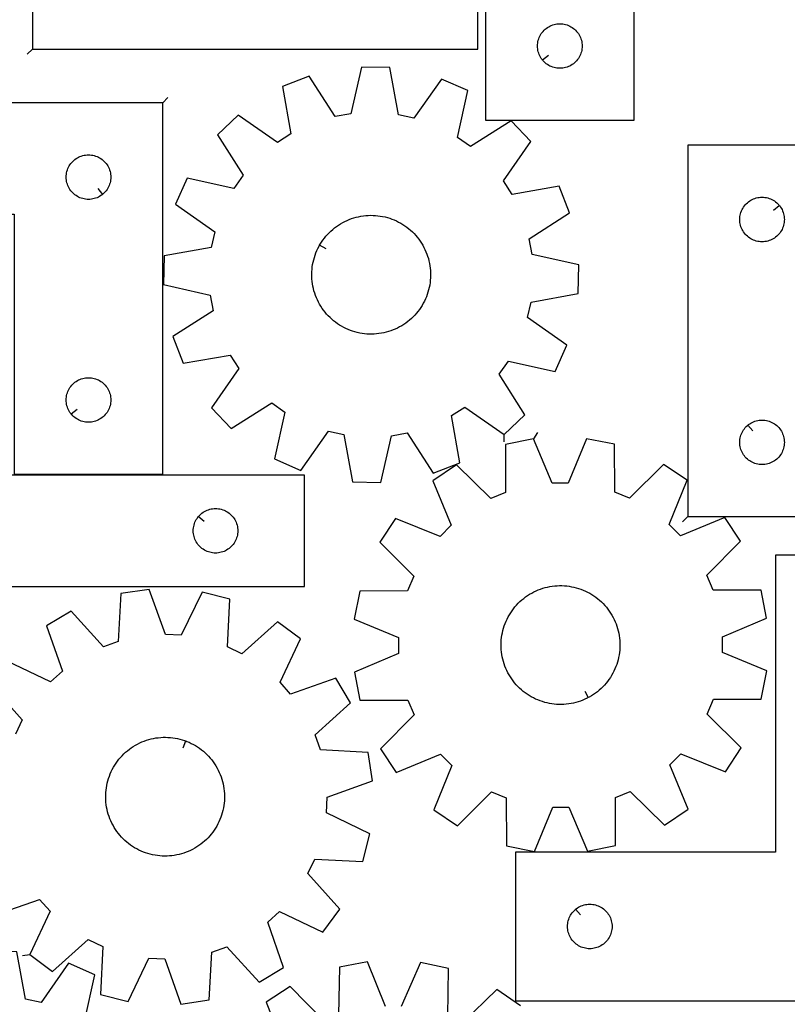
# Model space of a CAD drawing. Header units: millimetres. Extents: x 7 to 1243, y 7 to 1607.
# Tile 10 of 13: x 560 to 870, y 801 to 1199. Entities that reach past the tile are written whole.
import ezdxf

# ---------------------------------------------------------------- set-up
doc = ezdxf.new("R2010")
doc.units = ezdxf.units.MM
doc.layers.add('CUT', color=7, linetype='CONTINUOUS', true_color=0x000000)
doc.layers.add('LEADIN', color=1, linetype='CONTINUOUS', true_color=0xff0000)

msp = doc.modelspace()

# ---------------------------------------------------------------- linework, layer by layer
at = {"layer": 'CUT'}
for points in [[(564.675649, 1187.011065), (744.675649, 1187.011065), (744.675649, 1232.011065), (624.675649, 1232.011065), (624.675649, 1337.011065), (564.675649, 1337.011065)], [(807.747439, 1308.227835), (627.747439, 1308.227835), (627.747439, 1263.227835), (747.747439, 1263.227835), (747.747439, 1158.227835), (807.747439, 1158.227835)], [(770.794069, 1182.521352), (770.607258, 1182.748982), (770.264212, 1183.227703), (769.95321, 1183.727835), (769.675584, 1184.247237), (769.432523, 1184.783684), (769.225067, 1185.33488), (769.054106, 1185.898464), (768.920371, 1186.472022), (768.824435, 1187.053099), (768.766708, 1187.639207), (768.747439, 1188.227835), (768.766708, 1188.816463), (768.824435, 1189.402571), (768.920371, 1189.983648), (769.054106, 1190.557206), (769.225067, 1191.12079), (769.432523, 1191.671986), (769.675584, 1192.208433), (769.95321, 1192.727835), (770.264212, 1193.227967), (770.607258, 1193.706688), (770.98088, 1194.161947), (771.383478, 1194.591796), (771.813326, 1194.994393), (772.268586, 1195.368015), (772.747306, 1195.711061), (773.247439, 1196.022064), (773.76684, 1196.29969), (774.303288, 1196.542751), (774.854483, 1196.750206), (775.418067, 1196.921167), (775.991626, 1197.054902), (776.572703, 1197.150839), (777.15881, 1197.208565), (777.747439, 1197.227835), (778.336067, 1197.208565), (778.922174, 1197.150839), (779.503251, 1197.054902), (780.07681, 1196.921167), (780.640394, 1196.750206), (781.191589, 1196.542751), (781.728037, 1196.29969), (782.247439, 1196.022064), (782.747571, 1195.711061), (783.226291, 1195.368015), (783.681551, 1194.994393), (784.1114, 1194.591796), (784.513997, 1194.161947), (784.887619, 1193.706688), (785.230665, 1193.227967), (785.541667, 1192.727835), (785.819293, 1192.208433), (786.062354, 1191.671986), (786.26981, 1191.12079), (786.440771, 1190.557206), (786.574506, 1189.983648), (786.670442, 1189.402571), (786.728169, 1188.816463), (786.747439, 1188.227835), (786.728169, 1187.639207), (786.670442, 1187.053099), (786.574506, 1186.472022), (786.440771, 1185.898464), (786.26981, 1185.33488), (786.062354, 1184.783684), (785.819293, 1184.247237), (785.541667, 1183.727835), (785.230665, 1183.227703), (784.887619, 1182.748982), (784.513997, 1182.293723), (784.1114, 1181.863874), (783.681551, 1181.461277), (783.226291, 1181.087655), (782.747571, 1180.744608), (782.247439, 1180.433606), (781.728037, 1180.15598), (781.191589, 1179.912919), (780.640394, 1179.705464), (780.07681, 1179.534503), (779.503251, 1179.400767), (778.922174, 1179.304831), (778.336067, 1179.247105), (777.747439, 1179.227835), (777.15881, 1179.247105), (776.572703, 1179.304831), (775.991626, 1179.400767), (775.418067, 1179.534503), (774.854483, 1179.705464), (774.303288, 1179.912919), (773.76684, 1180.15598), (773.247439, 1180.433606), (772.747306, 1180.744608), (772.268586, 1181.087655), (771.813326, 1181.461277), (771.383478, 1181.863874), (770.98088, 1182.293723)], [(755.314729, 1031.336393), (763.647167, 1039.314861), (753.290742, 1055.691273), (756.978115, 1060.958718), (775.909994, 1056.832415), (780.554935, 1067.392244), (764.719864, 1078.558844), (766.110789, 1084.836424), (785.180633, 1088.269134), (785.430927, 1099.802686), (766.527956, 1104.059459), (765.410677, 1110.391471), (781.715274, 1120.860595), (777.532817, 1131.611991), (758.439752, 1128.310883), (754.984365, 1133.733335), (766.041488, 1149.645043), (758.06302, 1157.977481), (741.686608, 1147.621056), (736.419164, 1151.308429), (740.545467, 1170.240308), (729.985638, 1174.885249), (718.819038, 1159.050178), (712.541458, 1160.441103), (709.108748, 1179.510946), (697.575196, 1179.761241), (693.318422, 1160.85827), (686.98641, 1159.740991), (676.517287, 1176.045588), (665.765891, 1171.863131), (669.066998, 1152.770066), (663.644546, 1149.314679), (647.732838, 1160.371802), (639.400401, 1152.393334), (649.756826, 1136.016922), (646.069453, 1130.749478), (627.137574, 1134.875781), (622.492633, 1124.315952), (638.327703, 1113.149352), (636.936779, 1106.871772), (617.866935, 1103.439062), (617.616641, 1091.90551), (636.519611, 1087.648736), (637.63689, 1081.316724), (621.332294, 1070.847601), (625.514751, 1060.096205), (644.607815, 1063.397312), (648.063203, 1057.97486), (637.006079, 1042.063152), (644.984547, 1033.730715), (661.36096, 1044.08714), (666.628404, 1040.399767), (662.502101, 1021.467888), (673.06193, 1016.822947), (684.22853, 1032.658017), (690.50611, 1031.267092), (693.93882, 1012.197249), (705.472372, 1011.946955), (709.729145, 1030.849925), (716.061158, 1031.967204), (726.530281, 1015.662608), (737.281677, 1019.845065), (733.980569, 1038.938129), (739.403022, 1042.393516)], [(617.318361, 1165.276907), (437.318361, 1165.276907), (437.318361, 1120.276907), (557.318361, 1120.276907), (557.318361, 1015.276907), (617.318361, 1015.276907)], [(829.452474, 998.162921), (1009.452474, 998.162921), (1009.452474, 1043.162921), (889.452474, 1043.162921), (889.452474, 1148.162921), (829.452474, 1148.162921)], [(593.024844, 1128.323538), (592.797214, 1128.136727), (592.318494, 1127.793681), (591.818361, 1127.482679), (591.29896, 1127.205053), (590.762512, 1126.961991), (590.211317, 1126.754536), (589.647733, 1126.583575), (589.074174, 1126.44984), (588.493097, 1126.353903), (587.90699, 1126.296177), (587.318361, 1126.276907), (586.729733, 1126.296177), (586.143626, 1126.353903), (585.562549, 1126.44984), (584.98899, 1126.583575), (584.425406, 1126.754536), (583.874211, 1126.961991), (583.337763, 1127.205053), (582.818361, 1127.482679), (582.318229, 1127.793681), (581.839509, 1128.136727), (581.384249, 1128.510349), (580.9544, 1128.912946), (580.551803, 1129.342795), (580.178181, 1129.798054), (579.835135, 1130.276775), (579.524133, 1130.776907), (579.246507, 1131.296309), (579.003446, 1131.832756), (578.79599, 1132.383952), (578.625029, 1132.947536), (578.491294, 1133.521094), (578.395358, 1134.102171), (578.337631, 1134.688279), (578.318361, 1135.276907), (578.337631, 1135.865535), (578.395358, 1136.451643), (578.491294, 1137.03272), (578.625029, 1137.606279), (578.79599, 1138.169862), (579.003446, 1138.721058), (579.246507, 1139.257505), (579.524133, 1139.776907), (579.835135, 1140.277039), (580.178181, 1140.75576), (580.551803, 1141.21102), (580.9544, 1141.640868), (581.384249, 1142.043465), (581.839509, 1142.417087), (582.318229, 1142.760134), (582.818361, 1143.071136), (583.337763, 1143.348762), (583.874211, 1143.591823), (584.425406, 1143.799278), (584.98899, 1143.97024), (585.562549, 1144.103975), (586.143626, 1144.199911), (586.729733, 1144.257638), (587.318361, 1144.276907), (587.90699, 1144.257638), (588.493097, 1144.199911), (589.074174, 1144.103975), (589.647733, 1143.97024), (590.211317, 1143.799278), (590.762512, 1143.591823), (591.29896, 1143.348762), (591.818361, 1143.071136), (592.318494, 1142.760134), (592.797214, 1142.417087), (593.252474, 1142.043465), (593.682322, 1141.640868), (594.08492, 1141.21102), (594.458541, 1140.75576), (594.801588, 1140.277039), (595.11259, 1139.776907), (595.390216, 1139.257505), (595.633277, 1138.721058), (595.840733, 1138.169862), (596.011694, 1137.606279), (596.145429, 1137.03272), (596.241365, 1136.451643), (596.299092, 1135.865535), (596.318361, 1135.276907), (596.299092, 1134.688279), (596.241365, 1134.102171), (596.145429, 1133.521094), (596.011694, 1132.947536), (595.840733, 1132.383952), (595.633277, 1131.832756), (595.390216, 1131.296309), (595.11259, 1130.776907), (594.801588, 1130.276775), (594.458541, 1129.798054), (594.08492, 1129.342795), (593.682322, 1128.912946), (593.252474, 1128.510349)], [(866.405843, 1123.869403), (866.592654, 1123.641773), (866.9357, 1123.163053), (867.246703, 1122.662921), (867.524329, 1122.143519), (867.76739, 1121.607071), (867.974845, 1121.055876), (868.145806, 1120.492292), (868.279542, 1119.918733), (868.375478, 1119.337656), (868.433204, 1118.751549), (868.452474, 1118.162921), (868.433204, 1117.574292), (868.375478, 1116.988185), (868.279542, 1116.407108), (868.145806, 1115.833549), (867.974845, 1115.269965), (867.76739, 1114.71877), (867.524329, 1114.182322), (867.246703, 1113.662921), (866.9357, 1113.162788), (866.592654, 1112.684068), (866.219032, 1112.228808), (865.816435, 1111.798959), (865.386586, 1111.396362), (864.931327, 1111.02274), (864.452606, 1110.679694), (863.952474, 1110.368692), (863.433072, 1110.091066), (862.896625, 1109.848005), (862.345429, 1109.640549), (861.781845, 1109.469588), (861.208287, 1109.335853), (860.62721, 1109.239917), (860.041102, 1109.18219), (859.452474, 1109.162921), (858.863846, 1109.18219), (858.277738, 1109.239917), (857.696661, 1109.335853), (857.123103, 1109.469588), (856.559519, 1109.640549), (856.008323, 1109.848005), (855.471876, 1110.091066), (854.952474, 1110.368692), (854.452342, 1110.679694), (853.973621, 1111.02274), (853.518362, 1111.396362), (853.088513, 1111.798959), (852.685916, 1112.228808), (852.312294, 1112.684068), (851.969247, 1113.162788), (851.658245, 1113.662921), (851.380619, 1114.182322), (851.137558, 1114.71877), (850.930103, 1115.269965), (850.759142, 1115.833549), (850.625406, 1116.407108), (850.52947, 1116.988185), (850.471744, 1117.574292), (850.452474, 1118.162921), (850.471744, 1118.751549), (850.52947, 1119.337656), (850.625406, 1119.918733), (850.759142, 1120.492292), (850.930103, 1121.055876), (851.137558, 1121.607071), (851.380619, 1122.143519), (851.658245, 1122.662921), (851.969247, 1123.163053), (852.312294, 1123.641773), (852.685916, 1124.097033), (853.088513, 1124.526882), (853.518362, 1124.929479), (853.973621, 1125.303101), (854.452342, 1125.646147), (854.952474, 1125.957149), (855.471876, 1126.234775), (856.008323, 1126.477836), (856.559519, 1126.685292), (857.123103, 1126.856253), (857.696661, 1126.989988), (858.277738, 1127.085924), (858.863846, 1127.143651), (859.452474, 1127.162921), (860.041102, 1127.143651), (860.62721, 1127.085924), (861.208287, 1126.989988), (861.781845, 1126.856253), (862.345429, 1126.685292), (862.896625, 1126.477836), (863.433072, 1126.234775), (863.952474, 1125.957149), (864.452606, 1125.646147), (864.931327, 1125.303101), (865.386586, 1124.929479), (865.816435, 1124.526882), (866.219032, 1124.097033)], [(494.643667, 969.934405), (674.643667, 969.934405), (674.643667, 1014.934405), (554.643667, 1014.934405), (554.643667, 1119.934405), (494.643667, 1119.934405)], [(680.710711, 1107.79463), (680.954331, 1108.219274), (681.475807, 1109.047983), (682.030651, 1109.854732), (682.617939, 1110.638178), (683.236694, 1111.397017), (683.885886, 1112.129987), (684.564435, 1112.835867), (685.271211, 1113.513483), (686.005038, 1114.161706), (686.764694, 1114.779458), (687.548915, 1115.365711), (688.356396, 1115.919488), (689.185793, 1116.439869), (690.035725, 1116.925987), (690.904778, 1117.377032), (691.791505, 1117.792255), (692.694431, 1118.170964), (693.612052, 1118.512529), (694.542841, 1118.816381), (695.48525, 1119.082014), (696.437709, 1119.308987), (697.398634, 1119.496922), (698.366424, 1119.645505), (699.339469, 1119.75449), (700.31615, 1119.823696), (701.294841, 1119.853006), (702.273913, 1119.842372), (703.251737, 1119.791812), (704.226685, 1119.701411), (705.197133, 1119.571317), (706.161468, 1119.401749), (707.118084, 1119.192988), (708.065389, 1118.945382), (709.001806, 1118.659343), (709.925776, 1118.335346), (710.835762, 1117.973932), (711.73025, 1117.575701), (712.607749, 1117.141317), (713.466801, 1116.671503), (714.305974, 1116.16704), (715.123873, 1115.628768), (715.919136, 1115.057583), (716.690439, 1114.454436), (717.436499, 1113.82033), (718.156074, 1113.156321), (718.847966, 1112.463515), (719.511023, 1111.743064), (720.144142, 1110.996167), (720.74627, 1110.224067), (721.316404, 1109.428051), (721.853595, 1108.609441), (722.356949, 1107.769602), (722.825628, 1106.909931), (723.258852, 1106.031858), (723.655901, 1105.136845), (724.016113, 1104.226382), (724.338888, 1103.301985), (724.62369, 1102.365191), (724.870045, 1101.41756), (725.077542, 1100.460669), (725.245836, 1099.496111), (725.374647, 1098.525491), (725.46376, 1097.550425), (725.513028, 1096.572535), (725.522369, 1095.59345), (725.491765, 1094.614799), (725.42127, 1093.63821), (725.311, 1092.665309), (725.161138, 1091.697716), (724.971934, 1090.737041), (724.743703, 1089.784882), (724.476824, 1088.842826), (724.171743, 1087.912438), (723.828966, 1086.995269), (723.449065, 1086.092845), (723.032671, 1085.206667), (722.580477, 1084.33821), (722.093237, 1083.488921), (721.571761, 1082.660213), (721.016917, 1081.853464), (720.429629, 1081.070018), (719.810874, 1080.311179), (719.161682, 1079.578209), (718.483133, 1078.872329), (717.776357, 1078.194713), (717.04253, 1077.54649), (716.282874, 1076.928738), (715.498653, 1076.342485), (714.691172, 1075.788707), (713.861775, 1075.268327), (713.011843, 1074.782209), (712.14279, 1074.331163), (711.256063, 1073.91594), (710.353137, 1073.537231), (709.435516, 1073.195667), (708.504726, 1072.891815), (707.562318, 1072.626181), (706.609859, 1072.399208), (705.648934, 1072.211274), (704.681144, 1072.06269), (703.708098, 1071.953705), (702.731417, 1071.8845), (701.752726, 1071.85519), (700.773654, 1071.865823), (699.795831, 1071.916383), (698.820883, 1072.006785), (697.850434, 1072.136878), (696.8861, 1072.306446), (695.929484, 1072.515207), (694.982179, 1072.762814), (694.045762, 1073.048853), (693.121792, 1073.37285), (692.211805, 1073.734264), (691.317318, 1074.132494), (690.439818, 1074.566878), (689.580767, 1075.036693), (688.741593, 1075.541156), (687.923695, 1076.079428), (687.128432, 1076.650613), (686.357129, 1077.25376), (685.611069, 1077.887866), (684.891494, 1078.551874), (684.199602, 1079.244681), (683.536545, 1079.965132), (682.903425, 1080.712029), (682.301298, 1081.484128), (681.731164, 1082.280145), (681.193973, 1083.098754), (680.690619, 1083.938594), (680.22194, 1084.798265), (679.788715, 1085.676338), (679.391667, 1086.57135), (679.031455, 1087.481813), (678.70868, 1088.406211), (678.423878, 1089.343005), (678.177523, 1090.290636), (677.970026, 1091.247527), (677.801732, 1092.212085), (677.672921, 1093.182705), (677.583807, 1094.157771), (677.53454, 1095.13566), (677.525199, 1096.114746), (677.555802, 1097.093397), (677.626298, 1098.069986), (677.736568, 1099.042886), (677.88643, 1100.01048), (678.075634, 1100.971155), (678.303865, 1101.923313), (678.570744, 1102.86537), (678.875825, 1103.795757), (679.218602, 1104.712927), (679.598503, 1105.615351), (680.014897, 1106.501529), (680.467091, 1107.369985)], [(580.364992, 1039.570425), (580.178181, 1039.798054), (579.835135, 1040.276775), (579.524133, 1040.776907), (579.246507, 1041.296309), (579.003446, 1041.832756), (578.79599, 1042.383952), (578.625029, 1042.947536), (578.491294, 1043.521094), (578.395358, 1044.102171), (578.337631, 1044.688279), (578.318361, 1045.276907), (578.337631, 1045.865535), (578.395358, 1046.451643), (578.491294, 1047.03272), (578.625029, 1047.606279), (578.79599, 1048.169862), (579.003446, 1048.721058), (579.246507, 1049.257505), (579.524133, 1049.776907), (579.835135, 1050.277039), (580.178181, 1050.75576), (580.551803, 1051.21102), (580.9544, 1051.640868), (581.384249, 1052.043465), (581.839509, 1052.417087), (582.318229, 1052.760134), (582.818361, 1053.071136), (583.337763, 1053.348762), (583.874211, 1053.591823), (584.425406, 1053.799278), (584.98899, 1053.97024), (585.562549, 1054.103975), (586.143626, 1054.199911), (586.729733, 1054.257638), (587.318361, 1054.276907), (587.90699, 1054.257638), (588.493097, 1054.199911), (589.074174, 1054.103975), (589.647733, 1053.97024), (590.211317, 1053.799278), (590.762512, 1053.591823), (591.29896, 1053.348762), (591.818361, 1053.071136), (592.318494, 1052.760134), (592.797214, 1052.417087), (593.252474, 1052.043465), (593.682322, 1051.640868), (594.08492, 1051.21102), (594.458541, 1050.75576), (594.801588, 1050.277039), (595.11259, 1049.776907), (595.390216, 1049.257505), (595.633277, 1048.721058), (595.840733, 1048.169862), (596.011694, 1047.606279), (596.145429, 1047.03272), (596.241365, 1046.451643), (596.299092, 1045.865535), (596.318361, 1045.276907), (596.299092, 1044.688279), (596.241365, 1044.102171), (596.145429, 1043.521094), (596.011694, 1042.947536), (595.840733, 1042.383952), (595.633277, 1041.832756), (595.390216, 1041.296309), (595.11259, 1040.776907), (594.801588, 1040.276775), (594.458541, 1039.798054), (594.08492, 1039.342795), (593.682322, 1038.912946), (593.252474, 1038.510349), (592.797214, 1038.136727), (592.318494, 1037.793681), (591.818361, 1037.482679), (591.29896, 1037.205053), (590.762512, 1036.961991), (590.211317, 1036.754536), (589.647733, 1036.583575), (589.074174, 1036.44984), (588.493097, 1036.353903), (587.90699, 1036.296177), (587.318361, 1036.276907), (586.729733, 1036.296177), (586.143626, 1036.353903), (585.562549, 1036.44984), (584.98899, 1036.583575), (584.425406, 1036.754536), (583.874211, 1036.961991), (583.337763, 1037.205053), (582.818361, 1037.482679), (582.318229, 1037.793681), (581.839509, 1038.136727), (581.384249, 1038.510349), (580.9544, 1038.912946), (580.551803, 1039.342795)], [(853.745991, 1035.11629), (853.973621, 1035.303101), (854.452342, 1035.646147), (854.952474, 1035.957149), (855.471876, 1036.234775), (856.008323, 1036.477836), (856.559519, 1036.685292), (857.123103, 1036.856253), (857.696661, 1036.989988), (858.277738, 1037.085924), (858.863846, 1037.143651), (859.452474, 1037.162921), (860.041102, 1037.143651), (860.62721, 1037.085924), (861.208287, 1036.989988), (861.781845, 1036.856253), (862.345429, 1036.685292), (862.896625, 1036.477836), (863.433072, 1036.234775), (863.952474, 1035.957149), (864.452606, 1035.646147), (864.931327, 1035.303101), (865.386586, 1034.929479), (865.816435, 1034.526882), (866.219032, 1034.097033), (866.592654, 1033.641773), (866.9357, 1033.163053), (867.246703, 1032.662921), (867.524329, 1032.143519), (867.76739, 1031.607071), (867.974845, 1031.055876), (868.145806, 1030.492292), (868.279542, 1029.918733), (868.375478, 1029.337656), (868.433204, 1028.751549), (868.452474, 1028.162921), (868.433204, 1027.574292), (868.375478, 1026.988185), (868.279542, 1026.407108), (868.145806, 1025.833549), (867.974845, 1025.269965), (867.76739, 1024.71877), (867.524329, 1024.182322), (867.246703, 1023.662921), (866.9357, 1023.162788), (866.592654, 1022.684068), (866.219032, 1022.228808), (865.816435, 1021.798959), (865.386586, 1021.396362), (864.931327, 1021.02274), (864.452606, 1020.679694), (863.952474, 1020.368692), (863.433072, 1020.091066), (862.896625, 1019.848005), (862.345429, 1019.640549), (861.781845, 1019.469588), (861.208287, 1019.335853), (860.62721, 1019.239917), (860.041102, 1019.18219), (859.452474, 1019.162921), (858.863846, 1019.18219), (858.277738, 1019.239917), (857.696661, 1019.335853), (857.123103, 1019.469588), (856.559519, 1019.640549), (856.008323, 1019.848005), (855.471876, 1020.091066), (854.952474, 1020.368692), (854.452342, 1020.679694), (853.973621, 1021.02274), (853.518362, 1021.396362), (853.088513, 1021.798959), (852.685916, 1022.228808), (852.312294, 1022.684068), (851.969247, 1023.162788), (851.658245, 1023.662921), (851.380619, 1024.182322), (851.137558, 1024.71877), (850.930103, 1025.269965), (850.759142, 1025.833549), (850.625406, 1026.407108), (850.52947, 1026.988185), (850.471744, 1027.574292), (850.452474, 1028.162921), (850.471744, 1028.751549), (850.52947, 1029.337656), (850.625406, 1029.918733), (850.759142, 1030.492292), (850.930103, 1031.055876), (851.137558, 1031.607071), (851.380619, 1032.143519), (851.658245, 1032.662921), (851.969247, 1033.163053), (852.312294, 1033.641773), (852.685916, 1034.097033), (853.088513, 1034.526882), (853.518362, 1034.929479)], [(767.103259, 1029.56934), (755.794662, 1027.288749), (755.779193, 1007.912418), (749.845348, 1005.436096), (736.060908, 1019.053424), (726.485871, 1012.61882), (733.88658, 994.711505), (729.35207, 990.152897), (711.405782, 997.458591), (705.022018, 987.849584), (718.712214, 974.137511), (716.267377, 968.190625), (696.891401, 968.072459), (694.670779, 956.751933), (712.566255, 949.322641), (712.583294, 942.892836), (694.727447, 935.368799), (697.008037, 924.060202), (716.384368, 924.044734), (718.86069, 918.110889), (705.243362, 904.326448), (711.677966, 894.751411), (729.585281, 902.152121), (734.143889, 897.617611), (726.838195, 879.671322), (736.447202, 873.287558), (750.159275, 886.977755), (756.106161, 884.532917), (756.224327, 865.156941), (767.544853, 862.936319), (774.974145, 880.831795), (781.40395, 880.848835), (788.927987, 862.992987), (800.236584, 865.273578), (800.252053, 884.649908), (806.185897, 887.126231), (819.970338, 873.508903), (829.545375, 879.943507), (822.144665, 897.850822), (826.679176, 902.409429), (844.625464, 895.103736), (851.009228, 904.712743), (837.319031, 918.424815), (839.763869, 924.371702), (859.139845, 924.489868), (861.360467, 935.810394), (843.464991, 943.239685), (843.447951, 949.669491), (861.303799, 957.193527), (859.023208, 968.502124), (839.646878, 968.517593), (837.170555, 974.451438), (850.787883, 988.235878), (844.353279, 997.810915), (826.445965, 990.410206), (821.887357, 994.944716), (829.193051, 1012.891004), (819.584043, 1019.274769), (805.871971, 1005.584572), (799.925084, 1008.029409), (799.806918, 1027.405386), (788.486392, 1029.626007), (781.057101, 1011.730532), (774.627295, 1011.713492)], [(631.690297, 998.140887), (631.877108, 998.368517), (632.279706, 998.798366), (632.709554, 999.200963), (633.164814, 999.574585), (633.643535, 999.917631), (634.143667, 1000.228634), (634.663068, 1000.50626), (635.199516, 1000.749321), (635.750711, 1000.956776), (636.314295, 1001.127737), (636.887854, 1001.261472), (637.468931, 1001.357409), (638.055038, 1001.415135), (638.643667, 1001.434405), (639.232295, 1001.415135), (639.818402, 1001.357409), (640.39948, 1001.261472), (640.973038, 1001.127737), (641.536622, 1000.956776), (642.087817, 1000.749321), (642.624265, 1000.50626), (643.143667, 1000.228634), (643.643799, 999.917631), (644.122519, 999.574585), (644.577779, 999.200963), (645.007628, 998.798366), (645.410225, 998.368517), (645.783847, 997.913258), (646.126893, 997.434537), (646.437895, 996.934405), (646.715521, 996.415003), (646.958582, 995.878556), (647.166038, 995.32736), (647.336999, 994.763776), (647.470734, 994.190218), (647.56667, 993.609141), (647.624397, 993.023033), (647.643667, 992.434405), (647.624397, 991.845777), (647.56667, 991.259669), (647.470734, 990.678592), (647.336999, 990.105033), (647.166038, 989.54145), (646.958582, 988.990254), (646.715521, 988.453807), (646.437895, 987.934405), (646.126893, 987.434273), (645.783847, 986.955552), (645.410225, 986.500293), (645.007628, 986.070444), (644.577779, 985.667847), (644.122519, 985.294225), (643.643799, 984.951178), (643.143667, 984.640176), (642.624265, 984.36255), (642.087817, 984.119489), (641.536622, 983.912034), (640.973038, 983.741072), (640.39948, 983.607337), (639.818402, 983.511401), (639.232295, 983.453675), (638.643667, 983.434405), (638.055038, 983.453675), (637.468931, 983.511401), (636.887854, 983.607337), (636.314295, 983.741072), (635.750711, 983.912034), (635.199516, 984.119489), (634.663068, 984.36255), (634.143667, 984.640176), (633.643535, 984.951178), (633.164814, 985.294225), (632.709554, 985.667847), (632.279706, 986.070444), (631.877108, 986.500293), (631.503487, 986.955552), (631.16044, 987.434273), (630.849438, 987.934405), (630.571812, 988.453807), (630.328751, 988.990254), (630.121295, 989.54145), (629.950334, 990.105033), (629.816599, 990.678592), (629.720663, 991.259669), (629.662936, 991.845777), (629.643667, 992.434405), (629.662936, 993.023033), (629.720663, 993.609141), (629.816599, 994.190218), (629.950334, 994.763776), (630.121295, 995.32736), (630.328751, 995.878556), (630.571812, 996.415003), (630.849438, 996.934405), (631.16044, 997.434537), (631.503487, 997.913258)], [(909.839642, 802.623287), (909.839642, 982.623287), (864.839642, 982.623287), (864.839642, 862.623287), (759.839642, 862.623287), (759.839642, 802.623287)], [(789.207315, 925.056028), (788.774263, 924.827687), (787.890253, 924.40671), (786.989807, 924.022142), (786.074425, 923.674622), (785.145629, 923.364728), (784.204967, 923.092976), (783.254002, 922.859819), (782.294319, 922.665644), (781.327515, 922.510775), (780.355198, 922.395469), (779.378988, 922.319919), (778.400508, 922.28425), (777.421387, 922.288521), (776.443256, 922.332726), (775.467742, 922.41679), (774.496468, 922.540575), (773.531051, 922.703873), (772.573099, 922.906413), (771.624205, 923.147859), (770.68595, 923.427807), (769.759893, 923.745793), (768.847578, 924.101286), (767.950522, 924.493696), (767.070218, 924.922369), (766.208132, 925.386591), (765.365698, 925.88559), (764.544318, 926.418536), (763.745361, 926.984541), (762.970155, 927.582664), (762.21999, 928.211908), (761.496116, 928.871227), (760.799737, 929.559523), (760.132012, 930.27565), (759.494052, 931.018417), (758.88692, 931.786587), (758.311626, 932.578883), (757.769127, 933.393984), (757.260326, 934.230535), (756.78607, 935.087142), (756.347149, 935.962381), (755.944293, 936.854795), (755.578173, 937.762898), (755.249397, 938.685179), (754.958514, 939.620102), (754.706007, 940.566112), (754.492296, 941.521635), (754.317738, 942.485079), (754.182623, 943.454841), (754.087175, 944.429308), (754.031553, 945.406856), (754.015851, 946.38586), (754.040094, 947.36469), (754.104242, 948.341716), (754.208188, 949.315313), (754.35176, 950.283859), (754.534717, 951.245744), (754.756756, 952.199365), (755.017507, 953.143136), (755.316536, 954.075486), (755.653346, 954.994864), (756.027375, 955.899738), (756.438002, 956.788603), (756.884543, 957.659979), (757.366254, 958.512416), (757.882334, 959.344496), (758.431923, 960.154833), (759.014108, 960.942079), (759.627919, 961.704923), (760.272335, 962.442096), (760.946283, 963.15237), (761.64864, 963.834564), (762.378239, 964.487542), (763.133865, 965.110218), (763.91426, 965.701554), (764.718126, 966.260567), (765.544124, 966.786326), (766.390879, 967.277957), (767.256983, 967.73464), (768.140993, 968.155616), (769.041439, 968.540184), (769.956821, 968.887705), (770.885617, 969.197599), (771.826279, 969.46935), (772.777243, 969.702508), (773.736926, 969.896683), (774.703731, 970.051552), (775.676047, 970.166857), (776.652258, 970.242408), (777.630738, 970.278077), (778.609858, 970.273806), (779.58799, 970.229601), (780.563504, 970.145536), (781.534778, 970.021752), (782.500194, 969.858454), (783.458146, 969.655913), (784.40704, 969.414468), (785.345296, 969.13452), (786.271352, 968.816534), (787.183668, 968.46104), (788.080724, 968.068631), (788.961028, 967.639958), (789.823114, 967.175736), (790.665548, 966.676736), (791.486927, 966.14379), (792.285885, 965.577785), (793.061091, 964.979663), (793.811256, 964.350419), (794.53513, 963.6911), (795.231509, 963.002804), (795.899234, 962.286676), (796.537193, 961.543909), (797.144326, 960.775739), (797.71962, 959.983444), (798.262119, 959.168343), (798.77092, 958.331792), (799.245175, 957.475184), (799.684096, 956.599945), (800.086952, 955.707532), (800.453073, 954.799429), (800.781848, 953.877148), (801.072732, 952.942224), (801.325239, 951.996214), (801.538949, 951.040692), (801.713508, 950.077248), (801.848623, 949.107485), (801.944071, 948.133019), (801.999692, 947.15547), (802.015394, 946.176466), (801.991151, 945.197637), (801.927003, 944.22061), (801.823057, 943.247014), (801.679486, 942.278467), (801.496529, 941.316583), (801.27449, 940.362961), (801.013739, 939.41919), (800.714709, 938.48684), (800.3779, 937.567463), (800.00387, 936.662589), (799.593244, 935.773724), (799.146703, 934.902348), (798.664992, 934.04991), (798.148912, 933.21783), (797.599322, 932.407493), (797.017137, 931.620248), (796.403326, 930.857404), (795.758911, 930.120231), (795.084963, 929.409956), (794.382605, 928.727762), (793.653006, 928.074784), (792.89738, 927.452109), (792.116985, 926.860772), (791.31312, 926.301759), (790.487122, 925.776), (789.640366, 925.28437)], [(626.581698, 907.541467), (627.040904, 907.37175), (627.944707, 906.99514), (628.832397, 906.581978), (629.702495, 906.132953), (630.553554, 905.648811), (631.384158, 905.130358), (632.192923, 904.578458), (632.978504, 903.994029), (633.739593, 903.378043), (634.474924, 902.731526), (635.183272, 902.055555), (635.863459, 901.351253), (636.514352, 900.619793), (637.134869, 899.862393), (637.723975, 899.080314), (638.280692, 898.274856), (638.804092, 897.447361), (639.293303, 896.599206), (639.747513, 895.731803), (640.165965, 894.846595), (640.547962, 893.945055), (640.892868, 893.028685), (641.20011, 892.099009), (641.469176, 891.157574), (641.699619, 890.205949), (641.891054, 889.245715), (642.043163, 888.278473), (642.155693, 887.305831), (642.228457, 886.329409), (642.261334, 885.350831), (642.254268, 884.371727), (642.207272, 883.393726), (642.120424, 882.418455), (641.993868, 881.447539), (641.827815, 880.482592), (641.622542, 879.525222), (641.378389, 878.577021), (641.095764, 877.639568), (640.775137, 876.714423), (640.417041, 875.803126), (640.022073, 874.907193), (639.59089, 874.028116), (639.124209, 873.167358), (638.622808, 872.326352), (638.08752, 871.506497), (637.519237, 870.709158), (636.918904, 869.935662), (636.287522, 869.187296), (635.62614, 868.465307), (634.935859, 867.770895), (634.217829, 867.105216), (633.473244, 866.469379), (632.703345, 865.864442), (631.909411, 865.291411), (631.092765, 864.75124), (630.254765, 864.244829), (629.396808, 863.77302), (628.520319, 863.336599), (627.62676, 862.936291), (626.717615, 862.572764), (625.7944, 862.246622), (624.85865, 861.958408), (623.911923, 861.708602), (622.955795, 861.497619), (621.991857, 861.325811), (621.021713, 861.193464), (620.046978, 861.100797), (619.069274, 861.047966), (618.09023, 861.035058), (617.111473, 861.062094), (616.134634, 861.12903), (615.161338, 861.235755), (614.193205, 861.382089), (613.231847, 861.567791), (612.278863, 861.792551), (611.33584, 862.055994), (610.404347, 862.357683), (609.485935, 862.697115), (608.582132, 863.073726), (607.694442, 863.486887), (606.824344, 863.935913), (605.973285, 864.420055), (605.142681, 864.938507), (604.333916, 865.490407), (603.548335, 866.074837), (602.787246, 866.690822), (602.051915, 867.337339), (601.343567, 868.013311), (600.66338, 868.717613), (600.012487, 869.449073), (599.39197, 870.206473), (598.802864, 870.988552), (598.246147, 871.79401), (597.722747, 872.621505), (597.233536, 873.46966), (596.779326, 874.337063), (596.360874, 875.222271), (595.978877, 876.123811), (595.633971, 877.040181), (595.326729, 877.969857), (595.057663, 878.911291), (594.82722, 879.862917), (594.635785, 880.82315), (594.483676, 881.790393), (594.371146, 882.763035), (594.298382, 883.739457), (594.265505, 884.718035), (594.272571, 885.697139), (594.319567, 886.67514), (594.406415, 887.650411), (594.532971, 888.621327), (594.699024, 889.586274), (594.904297, 890.543644), (595.14845, 891.491845), (595.431075, 892.429298), (595.751702, 893.354443), (596.109797, 894.26574), (596.504766, 895.161673), (596.935949, 896.040749), (597.40263, 896.901507), (597.904031, 897.742514), (598.439319, 898.562369), (599.007602, 899.359708), (599.607935, 900.133204), (600.239317, 900.881569), (600.900699, 901.603559), (601.59098, 902.297971), (602.30901, 902.96365), (603.053594, 903.599487), (603.823494, 904.204424), (604.617428, 904.777455), (605.434074, 905.317625), (606.272074, 905.824037), (607.130031, 906.295846), (608.00652, 906.732267), (608.900079, 907.132574), (609.809223, 907.496102), (610.732439, 907.822244), (611.668189, 908.110458), (612.614916, 908.360264), (613.571044, 908.571247), (614.534982, 908.743055), (615.505126, 908.875402), (616.479861, 908.968069), (617.457565, 909.0209), (618.436609, 909.033808), (619.415366, 909.006771), (620.392205, 908.939835), (621.365501, 908.833111), (622.333634, 908.686776), (623.294992, 908.501075), (624.247976, 908.276315), (625.190999, 908.012871), (626.122492, 907.711183)], [(784.13316, 839.576656), (784.360789, 839.763467), (784.83951, 840.106513), (785.339642, 840.417515), (785.859044, 840.695141), (786.395491, 840.938202), (786.946687, 841.145658), (787.510271, 841.316619), (788.083829, 841.450354), (788.664906, 841.54629), (789.251014, 841.604017), (789.839642, 841.623287), (790.42827, 841.604017), (791.014378, 841.54629), (791.595455, 841.450354), (792.169014, 841.316619), (792.732597, 841.145658), (793.283793, 840.938202), (793.82024, 840.695141), (794.339642, 840.417515), (794.839774, 840.106513), (795.318495, 839.763467), (795.773755, 839.389845), (796.203603, 838.987248), (796.6062, 838.557399), (796.979822, 838.102139), (797.322869, 837.623419), (797.633871, 837.123287), (797.911497, 836.603885), (798.154558, 836.067437), (798.362013, 835.516242), (798.532975, 834.952658), (798.66671, 834.379099), (798.762646, 833.798022), (798.820373, 833.211915), (798.839642, 832.623287), (798.820373, 832.034658), (798.762646, 831.448551), (798.66671, 830.867474), (798.532975, 830.293915), (798.362013, 829.730331), (798.154558, 829.179136), (797.911497, 828.642688), (797.633871, 828.123287), (797.322869, 827.623154), (796.979822, 827.144434), (796.6062, 826.689174), (796.203603, 826.259326), (795.773755, 825.856728), (795.318495, 825.483107), (794.839774, 825.14006), (794.339642, 824.829058), (793.82024, 824.551432), (793.283793, 824.308371), (792.732597, 824.100915), (792.169014, 823.929954), (791.595455, 823.796219), (791.014378, 823.700283), (790.42827, 823.642556), (789.839642, 823.623287), (789.251014, 823.642556), (788.664906, 823.700283), (788.083829, 823.796219), (787.510271, 823.929954), (786.946687, 824.100915), (786.395491, 824.308371), (785.859044, 824.551432), (785.339642, 824.829058), (784.83951, 825.14006), (784.360789, 825.483107), (783.90553, 825.856728), (783.475681, 826.259326), (783.073084, 826.689174), (782.699462, 827.144434), (782.356416, 827.623154), (782.045414, 828.123287), (781.767788, 828.642688), (781.524726, 829.179136), (781.317271, 829.730331), (781.14631, 830.293915), (781.012575, 830.867474), (780.916638, 831.448551), (780.858912, 832.034658), (780.839642, 832.623287), (780.858912, 833.211915), (780.916638, 833.798022), (781.012575, 834.379099), (781.14631, 834.952658), (781.317271, 835.516242), (781.524726, 836.067437), (781.767788, 836.603885), (782.045414, 837.123287), (782.356416, 837.623419), (782.699462, 838.102139), (783.073084, 838.557399), (783.475681, 838.987248), (783.90553, 839.389845)]]:
    msp.add_lwpolyline(points, close=True, dxfattribs=at)
for points in [[(549.248205, 837.150195), (567.527922, 843.576264), (571.835839, 838.802949), (563.574728, 821.275928), (572.82618, 814.384187), (587.255286, 827.316445), (593.061951, 824.555045), (592.13698, 805.200799), (603.321563, 802.374038), (611.703357, 819.843667), (618.124758, 819.51458), (624.676746, 801.279617), (636.091708, 802.948185), (637.150138, 822.295591), (643.208676, 824.448918), (656.240141, 810.109346), (666.147657, 816.019219), (659.721588, 834.298936), (664.494904, 838.606852), (682.021925, 830.345741), (688.913666, 839.597194), (675.981407, 854.0263), (678.742808, 859.832964), (698.097054, 858.907993), (700.923815, 870.092576), (683.454186, 878.474371), (683.783273, 884.895772), (702.018236, 891.447759), (700.349668, 902.862721), (681.002261, 903.921152), (678.848934, 909.979689), (693.188506, 923.011155), (687.278634, 932.918671), (668.998917, 926.492601), (664.691, 931.265917), (672.952111, 948.792938), (663.700659, 955.684679), (649.271553, 942.75242), (643.464888, 945.513821), (644.389859, 964.868067), (633.205276, 967.694828), (624.823482, 950.225199), (618.402081, 950.554286), (611.850093, 968.789249), (600.435131, 967.120681), (599.3767, 947.773274), (593.318163, 945.619948), (580.286698, 959.959519), (570.379182, 954.049647), (576.805251, 935.76993), (572.031935, 931.462014), (554.504914, 939.723125)], [(547.613173, 930.471672), (560.545432, 916.042566), (557.784031, 910.235901)], [(585.774265, 794.2023), (589.847969, 813.145567), (579.275279, 817.76116), (568.152705, 801.895135), (561.871285, 803.268619), (558.385622, 822.328854), (546.851419, 822.547113), (542.647165, 803.632392), (536.318281, 802.49753), (525.803912, 818.772986), (515.064174, 814.560683), (518.4183, 795.476861)], [(707.272738, 800.33735), (700.068666, 818.324673), (688.721158, 816.246328), (688.359783, 796.873362)], [(732.500727, 796.202235), (732.728483, 815.577233), (721.449404, 817.999596), (713.701823, 800.239601)], [(682.382676, 794.503366), (668.843531, 808.364606), (659.155148, 802.101962), (666.234994, 784.065383)], [(761.850819, 800.540559), (752.357307, 807.094847), (738.40302, 793.651622)]]:
    msp.add_lwpolyline(points, dxfattribs=at)
at = {"layer": 'LEADIN'}
for p, q in [((562.554329, 1184.889745), (564.675649, 1187.011065)), ((773.113101, 1184.424532), (770.794069, 1182.521352)), ((619.439682, 1167.398228), (617.318361, 1165.276907)), ((591.121664, 1130.642569), (593.024844, 1128.323538)), ((864.086812, 1121.966223), (866.405843, 1123.869403)), ((683.312886, 1106.301753), (680.710711, 1107.79463)), ((582.684024, 1041.473604), (580.364992, 1039.570425)), ((855.649171, 1032.797258), (853.745991, 1035.11629)), ((755.24964, 1028.3371), (755.314729, 1031.336393)), ((768.763353, 1032.068157), (767.103259, 1029.56934)), ((634.009329, 996.237708), (631.690297, 998.140887)), ((827.331154, 996.0416), (829.452474, 998.162921)), ((787.808062, 927.709722), (789.207315, 925.056028)), ((625.541697, 904.727502), (626.581698, 907.541467)), ((786.036339, 837.257624), (784.13316, 839.576656)), ((560.606273, 820.842017), (563.574728, 821.275928))]:
    msp.add_line(p, q, dxfattribs=at)

doc.saveas('drawing.dxf')
